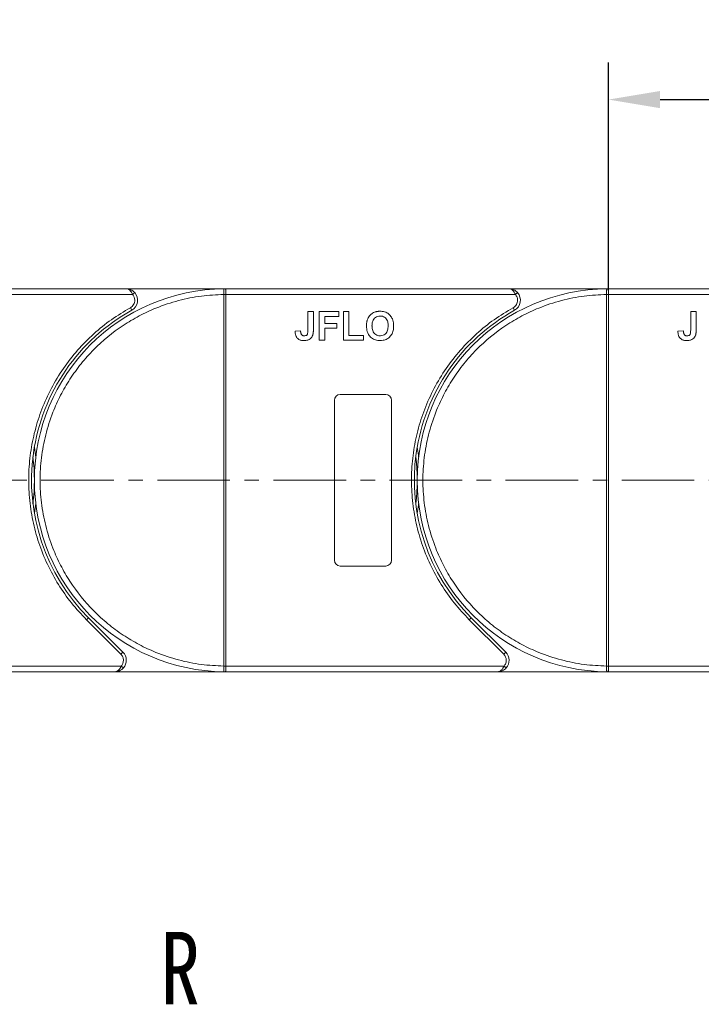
# Model space of a CAD drawing. Header units: millimetres. Extents: x 2205 to 3679, y 833 to 1866.
# Tile 19 of 86: x 2808 to 2927, y 1386 to 1559. Entities that reach past the tile are written whole.
import ezdxf

# ---------------------------------------------------------------- set-up
doc = ezdxf.new("R2010")
doc.units = ezdxf.units.MM
doc.linetypes.add('CENTERX2', pattern=[20.32, 12.7, -2.54, 2.54, -2.54])
doc.styles.get("Standard").update_dxf_attribs({"font": '仿宋_GB2312.ttf', "width": 0.8})
doc.styles.add('样式 1', font='仿宋_GB2312.ttf', dxfattribs={"width": 0.8, "height": 6})
doc.dimstyles.new('副本 ISO-45.1', dxfattribs={"dimtxt": 10, "dimasz": 9, "dimexe": 6.5, "dimexo": 0.625, "dimgap": 2.5, "dimtad": 1, "dimdsep": 46, "dimtxsty": 'Standard', "dimcen": 2.5, "dimadec": 0, "dimazin": 0, "dimtfac": 1, "dimtmove": 0, "dimatfit": 3, "dimfxl": 0, "dimarcsym": 0})

# ---------------------------------------------------------------- blocks, each defined once
blk = doc.blocks.new('*D2660')
at = {"color": 0, "lineweight": -2}
for p, q in [((2910.97, 1511.34), (2910.97, 1551.17)), ((2977.97, 1511.7), (2977.97, 1551.17)), ((2919.97, 1544.67), (2968.97, 1544.67))]:
    blk.add_line(p, q, dxfattribs=at)
at = {"color": 0, "lineweight": 9}
for points in [[(2919.97, 1546.17), (2919.97, 1543.17), (2910.97, 1544.67)], [(2968.97, 1546.17), (2968.97, 1543.17), (2977.97, 1544.67)]]:
    blk.add_solid(points, dxfattribs=at)
at = {"layer": 'Defpoints', "color": 0, "lineweight": 9}
for p in [(2977.97, 1544.67), (2910.97, 1510.72), (2977.97, 1511.07)]:
    blk.add_point(p, dxfattribs=at)
at = {"color": 0, "lineweight": 9, "insert": (2944.47, 1552.17), "char_height": 10, "attachment_point": 5}
blk.add_mtext('67', dxfattribs=at)

msp = doc.modelspace()

# ---------------------------------------------------------------- linework, layer by layer
at = {"color": 7, "linetype": 'Continuous', "lineweight": 15}
for p, q in [((2826.538, 1511.572), (2776.967, 1511.572)), ((2843.966, 1511.572), (2826.538, 1511.572)), ((2827.656, 1510.572), (2828.029, 1510.906)), ((2843.733, 1511.572), (2843.966, 1511.572)), ((2893.538, 1511.572), (2843.966, 1511.572)), ((2910.966, 1511.572), (2893.538, 1511.572)), ((2894.656, 1510.572), (2895.029, 1510.906)), ((2910.733, 1511.572), (2910.966, 1511.572)), ((2960.538, 1511.572), (2910.966, 1511.572)), ((2776.967, 1510.572), (2827.656, 1510.572)), ((2843.617, 1510.57), (2843.616, 1510.573)), ((2843.617, 1445.574), (2843.617, 1510.57)), ((2843.617, 1510.57), (2843.966, 1510.57)), ((2843.966, 1510.572), (2894.656, 1510.572)), ((2843.966, 1510.57), (2843.966, 1445.574)), ((2910.617, 1510.57), (2910.616, 1510.573)), ((2910.617, 1445.574), (2910.617, 1510.57)), ((2910.617, 1510.57), (2910.966, 1510.57)), ((2910.966, 1510.572), (2961.656, 1510.572)), ((2910.966, 1510.57), (2910.966, 1445.574)), ((2827.506, 1507.822), (2827.264, 1508.26)), ((2858.338, 1504.336), (2858.338, 1507.572)), ((2858.338, 1507.572), (2859.3, 1507.572)), ((2859.3, 1507.572), (2859.3, 1504.42)), ((2860.325, 1507.572), (2863.723, 1507.572)), ((2860.325, 1502.572), (2860.325, 1507.572)), ((2863.723, 1507.572), (2863.723, 1506.739)), ((2864.556, 1507.572), (2865.518, 1507.572)), ((2864.556, 1502.572), (2864.556, 1507.572)), ((2865.518, 1507.572), (2865.518, 1503.406)), ((2894.506, 1507.822), (2894.264, 1508.26)), ((2925.338, 1504.336), (2925.338, 1507.572)), ((2925.338, 1507.572), (2926.3, 1507.572)), ((2926.3, 1507.572), (2926.3, 1504.42)), ((2863.723, 1506.739), (2861.287, 1506.739)), ((2861.287, 1506.739), (2861.287, 1505.521)), ((2861.287, 1505.521), (2863.402, 1505.521)), ((2863.402, 1505.521), (2863.402, 1504.688)), ((2857.056, 1504.239), (2856.095, 1504.175)), ((2863.402, 1504.688), (2861.287, 1504.688)), ((2861.287, 1504.688), (2861.287, 1502.572)), ((2924.056, 1504.239), (2923.095, 1504.175)), ((2861.287, 1502.572), (2860.325, 1502.572)), ((2868.082, 1502.572), (2864.556, 1502.572)), ((2865.518, 1503.406), (2868.082, 1503.406)), ((2868.082, 1503.406), (2868.082, 1502.572)), ((2862.967, 1464.072), (2862.967, 1492.072)), ((2863.967, 1493.072), (2871.967, 1493.072)), ((2872.967, 1492.072), (2872.967, 1464.072)), ((2871.967, 1463.072), (2863.967, 1463.072)), ((2819.571, 1453.677), (2819.925, 1454.031)), ((2825.969, 1447.987), (2819.925, 1454.031)), ((2886.571, 1453.677), (2886.925, 1454.031)), ((2892.969, 1447.987), (2886.925, 1454.031)), ((2825.615, 1447.633), (2819.571, 1453.677)), ((2892.615, 1447.633), (2886.571, 1453.677)), ((2825.615, 1447.633), (2825.969, 1447.987)), ((2892.615, 1447.633), (2892.969, 1447.987)), ((2825.673, 1445.572), (2776.967, 1445.572)), ((2826.046, 1445.239), (2825.673, 1445.572)), ((2843.616, 1445.571), (2843.617, 1445.574)), ((2843.966, 1445.574), (2843.617, 1445.574)), ((2892.673, 1445.572), (2843.966, 1445.572)), ((2893.046, 1445.239), (2892.673, 1445.572)), ((2910.616, 1445.571), (2910.617, 1445.574)), ((2910.966, 1445.574), (2910.617, 1445.574)), ((2959.673, 1445.572), (2910.966, 1445.572)), ((2776.967, 1444.572), (2824.555, 1444.572)), ((2824.555, 1444.572), (2843.966, 1444.572)), ((2843.966, 1444.572), (2843.733, 1444.573)), ((2843.966, 1444.572), (2891.555, 1444.572)), ((2891.555, 1444.572), (2910.966, 1444.572)), ((2910.966, 1444.572), (2910.733, 1444.573)), ((2910.966, 1444.572), (2958.555, 1444.572))]:
    msp.add_line(p, q, dxfattribs=at)
at = {"color": 1, "linetype": 'CENTERX2', "lineweight": 13}
msp.add_line((3088.532, 1478.072), (2776.967, 1478.072), dxfattribs=at)
at = {"color": 7, "linetype": 'Continuous', "lineweight": 15, "flags": 128}
for points in [[(2810.467, 1483.882), (2810.685, 1482.439), (2810.718, 1482.173)], [(2877.467, 1483.882), (2877.685, 1482.439), (2877.718, 1482.173)], [(2810.718, 1473.972), (2810.685, 1473.706), (2810.467, 1472.263)], [(2877.718, 1473.972), (2877.685, 1473.706), (2877.467, 1472.263)]]:
    msp.add_lwpolyline(points, dxfattribs=at)
at = {"color": 7, "linetype": 'Continuous', "lineweight": 15}
for centre, radius, start, end in [((2843.966, 1478.072), 33.5, 90.40019, 269.59981), ((2826.538, 1509.572), 2, 298.95502, 41.81031), ((2843.73, 1511.276), 0.295, 36.63988, 89.46164), ((2910.966, 1478.072), 33.5, 90.40019, 269.59981), ((2893.538, 1509.572), 2, 298.95502, 41.81031), ((2910.73, 1511.276), 0.295, 36.63988, 89.46164), ((2843.704, 1480.39), 30.184, 89.50169, 90.1661), ((2910.704, 1480.39), 30.184, 89.50169, 90.1661), ((2843.966, 1478.072), 34, 118.95502, 225), ((2910.966, 1478.072), 34, 118.95502, 225), ((2863.967, 1492.072), 1, 90, 180), ((2871.967, 1492.072), 1, 0, 90), ((2776.967, 1478.072), 33.5, 352.96973, 7.03027), ((2843.966, 1478.072), 33.5, 352.96973, 7.03027), ((2863.967, 1464.072), 1, 180, 270), ((2871.967, 1464.072), 1, 270, 360), ((2824.555, 1446.572), 2, 318.18969, 45), ((2891.555, 1446.572), 2, 318.18969, 45), ((2843.704, 1475.755), 30.184, 269.8339, 270.49831), ((2910.704, 1475.755), 30.184, 269.8339, 270.49831), ((2843.73, 1444.868), 0.295, 270.53836, 323.36012), ((2910.73, 1444.868), 0.295, 270.53836, 323.36012)]:
    msp.add_arc(centre, radius, start, end, dxfattribs=at)
for points, knots in [([(2827.656, 1510.572), (2827.588, 1510.708), (2827.445, 1510.996), (2827.165, 1511.321), (2826.856, 1511.533), (2826.644, 1511.559), (2826.538, 1511.572)], [0, 0, 0, 0, 0.23435025, 0.49819532, 0.74886904, 1, 1, 1, 1]), ([(2826.538, 1511.572), (2826.808, 1511.542), (2827.226, 1511.494), (2827.725, 1511.206), (2827.934, 1510.999), (2828.029, 1510.906)], [0, 0, 0, 0, 0.4984129, 0.772928, 1, 1, 1, 1]), ([(2843.616, 1510.573), (2843.616, 1510.664), (2843.616, 1510.829), (2843.616, 1511.074), (2843.619, 1511.269), (2843.63, 1511.416), (2843.65, 1511.509), (2843.679, 1511.563), (2843.716, 1511.569), (2843.733, 1511.572)], [0, 0, 0, 0, 0.172016, 0.3127556, 0.4995985, 0.630391, 0.7580256, 0.8892284, 1, 1, 1, 1]), ([(2843.966, 1511.453), (2843.966, 1511.389), (2843.966, 1511.263), (2843.966, 1510.97), (2843.966, 1510.727), (2843.966, 1510.594), (2843.966, 1510.572)], [0, 0, 0, 0, 0.3133347, 0.6266911, 0.9400476, 1, 1, 1, 1]), ([(2894.656, 1510.572), (2894.588, 1510.708), (2894.445, 1510.996), (2894.165, 1511.321), (2893.856, 1511.533), (2893.644, 1511.559), (2893.538, 1511.572)], [0, 0, 0, 0, 0.23435025, 0.49819532, 0.74886904, 1, 1, 1, 1]), ([(2893.538, 1511.572), (2893.808, 1511.542), (2894.226, 1511.494), (2894.725, 1511.206), (2894.934, 1510.999), (2895.029, 1510.906)], [0, 0, 0, 0, 0.4984129, 0.772928, 1, 1, 1, 1]), ([(2910.616, 1510.573), (2910.616, 1510.664), (2910.616, 1510.829), (2910.616, 1511.074), (2910.619, 1511.269), (2910.63, 1511.416), (2910.65, 1511.509), (2910.679, 1511.563), (2910.716, 1511.569), (2910.733, 1511.572)], [0, 0, 0, 0, 0.172016, 0.3127556, 0.4995985, 0.630391, 0.7580256, 0.8892284, 1, 1, 1, 1]), ([(2910.966, 1511.453), (2910.966, 1511.389), (2910.966, 1511.263), (2910.966, 1510.97), (2910.966, 1510.727), (2910.966, 1510.594), (2910.966, 1510.572)], [0, 0, 0, 0, 0.3133347, 0.6266911, 0.9400476, 1, 1, 1, 1]), ([(2843.617, 1445.574), (2842.304, 1445.634), (2839.638, 1445.757), (2835.649, 1446.571), (2832.005, 1447.776), (2828.77, 1449.282), (2825.944, 1450.961), (2823.283, 1452.929), (2820.004, 1455.921), (2817.216, 1459.386), (2815.014, 1463.186), (2813.544, 1466.438), (2812.371, 1470.094), (2811.628, 1474.092), (2811.387, 1478.073), (2811.628, 1482.053), (2812.371, 1486.05), (2813.544, 1489.707), (2815.014, 1492.958), (2816.662, 1495.802), (2818.602, 1498.484), (2821.559, 1501.795), (2824.993, 1504.62), (2828.77, 1506.863), (2832.006, 1508.369), (2835.649, 1509.574), (2839.638, 1510.388), (2842.304, 1510.51), (2843.617, 1510.57)], [0, 0, 0, 0, 0.038862, 0.078912, 0.1200677, 0.1522272, 0.1843815, 0.2172151, 0.2500433, 0.3156185, 0.347778, 0.3799323, 0.4210926, 0.4611415, 0.5, 0.5388632, 0.578912, 0.6200677, 0.6522272, 0.6843815, 0.7172151, 0.7500433, 0.8156185, 0.847778, 0.8799323, 0.9210926, 0.9611404, 1, 1, 1, 1]), ([(2827.264, 1508.26), (2827.374, 1508.332), (2827.597, 1508.479), (2827.844, 1508.802), (2828.008, 1509.175), (2828.028, 1509.441), (2828.038, 1509.572)], [0, 0, 0, 0, 0.2455128, 0.5, 0.7544872, 1, 1, 1, 1]), ([(2843.966, 1510.572), (2843.966, 1510.572), (2843.966, 1510.572), (2843.966, 1510.571), (2843.966, 1510.571), (2843.966, 1510.57)], [0, 0, 0, 0, 0.38469928, 0.69234964, 1, 1, 1, 1]), ([(2910.617, 1445.574), (2909.304, 1445.634), (2906.638, 1445.757), (2902.649, 1446.571), (2899.005, 1447.776), (2895.77, 1449.282), (2892.944, 1450.961), (2890.283, 1452.929), (2887.004, 1455.921), (2884.216, 1459.386), (2882.014, 1463.186), (2880.544, 1466.438), (2879.371, 1470.094), (2878.628, 1474.092), (2878.387, 1478.073), (2878.628, 1482.053), (2879.371, 1486.05), (2880.544, 1489.707), (2882.014, 1492.958), (2883.662, 1495.802), (2885.602, 1498.484), (2888.559, 1501.795), (2891.993, 1504.62), (2895.77, 1506.863), (2899.006, 1508.369), (2902.649, 1509.574), (2906.638, 1510.388), (2909.304, 1510.51), (2910.617, 1510.57)], [0, 0, 0, 0, 0.038862, 0.078912, 0.1200677, 0.1522272, 0.1843815, 0.2172151, 0.2500433, 0.3156185, 0.347778, 0.3799323, 0.4210926, 0.4611415, 0.5, 0.5388632, 0.578912, 0.6200677, 0.6522272, 0.6843815, 0.7172151, 0.7500433, 0.8156185, 0.847778, 0.8799323, 0.9210926, 0.9611404, 1, 1, 1, 1]), ([(2894.264, 1508.26), (2894.374, 1508.332), (2894.597, 1508.479), (2894.844, 1508.802), (2895.008, 1509.175), (2895.028, 1509.441), (2895.038, 1509.572)], [0, 0, 0, 0, 0.2455128, 0.5, 0.7544872, 1, 1, 1, 1]), ([(2910.966, 1510.572), (2910.966, 1510.572), (2910.966, 1510.572), (2910.966, 1510.571), (2910.966, 1510.571), (2910.966, 1510.57)], [0, 0, 0, 0, 0.38469928, 0.69234964, 1, 1, 1, 1]), ([(2819.571, 1453.677), (2818.674, 1454.635), (2816.879, 1456.552), (2814.607, 1459.819), (2812.681, 1463.34), (2811.172, 1467.107), (2810.113, 1471.023), (2809.527, 1474.995), (2809.402, 1478.968), (2809.731, 1482.897), (2810.501, 1486.765), (2811.719, 1490.548), (2813.381, 1494.204), (2815.48, 1497.675), (2817.971, 1500.878), (2820.796, 1503.729), (2823.882, 1506.241), (2826.137, 1507.587), (2827.264, 1508.26)], [0, 0, 0, 0, 0.0616516, 0.1233073, 0.1864354, 0.25, 0.3135645, 0.3766927, 0.4383422, 0.5, 0.5616495, 0.6233073, 0.6864354, 0.75, 0.8135645, 0.8766927, 0.9383443, 1, 1, 1, 1]), ([(2868.818, 1506.313), (2868.878, 1506.433), (2868.998, 1506.673), (2869.315, 1507.064), (2869.636, 1507.317), (2869.877, 1507.427), (2869.906, 1507.44)], [0, 0, 0, 0, 0.2508959, 0.5021661, 0.9405117, 1, 1, 1, 1]), ([(2869.906, 1507.44), (2869.968, 1507.465), (2870.092, 1507.515), (2870.276, 1507.563), (2870.452, 1507.599), (2870.619, 1507.621), (2870.789, 1507.634), (2870.903, 1507.636), (2870.959, 1507.636)], [0, 0, 0, 0, 0.1854289, 0.3721896, 0.5277082, 0.6838775, 0.8416784, 1, 1, 1, 1]), ([(2870.959, 1507.636), (2871.093, 1507.632), (2871.497, 1507.618), (2872.151, 1507.424), (2872.77, 1506.937), (2873.197, 1506.229), (2873.328, 1505.578), (2873.336, 1505.165), (2873.338, 1505.065)], [0, 0, 0, 0, 0.1013981, 0.3069957, 0.5061443, 0.6852619, 0.9245571, 1, 1, 1, 1]), ([(2886.571, 1453.677), (2885.674, 1454.635), (2883.879, 1456.552), (2881.607, 1459.819), (2879.681, 1463.34), (2878.172, 1467.107), (2877.113, 1471.023), (2876.527, 1474.995), (2876.402, 1478.968), (2876.731, 1482.897), (2877.501, 1486.765), (2878.719, 1490.548), (2880.381, 1494.204), (2882.48, 1497.675), (2884.971, 1500.878), (2887.796, 1503.729), (2890.882, 1506.241), (2893.137, 1507.587), (2894.264, 1508.26)], [0, 0, 0, 0, 0.0616516, 0.1233073, 0.1864354, 0.25, 0.3135645, 0.3766927, 0.4383422, 0.5, 0.5616495, 0.6233073, 0.6864354, 0.75, 0.8135645, 0.8766927, 0.9383443, 1, 1, 1, 1]), ([(2868.595, 1505.042), (2868.595, 1505.109), (2868.596, 1505.242), (2868.611, 1505.449), (2868.635, 1505.663), (2868.677, 1505.883), (2868.734, 1506.102), (2868.79, 1506.243), (2868.818, 1506.313)], [0, 0, 0, 0, 0.1539502, 0.3081809, 0.478699, 0.6499612, 0.8242026, 1, 1, 1, 1]), ([(2869.556, 1505.075), (2869.56, 1505.209), (2869.57, 1505.546), (2869.688, 1506.024), (2869.973, 1506.439), (2870.331, 1506.694), (2870.684, 1506.793), (2870.898, 1506.801), (2870.972, 1506.803)], [0, 0, 0, 0, 0.15861661, 0.40086372, 0.57305935, 0.74548557, 0.91298519, 1, 1, 1, 1]), ([(2870.972, 1506.803), (2871.106, 1506.795), (2871.376, 1506.778), (2871.76, 1506.609), (2872.071, 1506.321), (2872.309, 1505.86), (2872.372, 1505.43), (2872.376, 1505.145), (2872.377, 1505.089)], [0, 0, 0, 0, 0.16029217, 0.32192242, 0.49076139, 0.65756923, 0.93388265, 1, 1, 1, 1]), ([(2857.639, 1502.508), (2857.505, 1502.514), (2857.201, 1502.527), (2856.75, 1502.688), (2856.391, 1503.014), (2856.136, 1503.521), (2856.111, 1503.918), (2856.095, 1504.175)], [0, 0, 0, 0, 0.1552919, 0.3531453, 0.543243, 0.704067, 1, 1, 1, 1]), ([(2857.186, 1503.617), (2857.168, 1503.654), (2857.129, 1503.729), (2857.102, 1503.843), (2857.082, 1503.948), (2857.07, 1504.044), (2857.061, 1504.141), (2857.058, 1504.206), (2857.056, 1504.239)], [0, 0, 0, 0, 0.1938055, 0.3931273, 0.5440688, 0.6954121, 0.8476129, 1, 1, 1, 1]), ([(2858.338, 1504.336), (2858.335, 1504.203), (2858.331, 1503.972), (2858.282, 1503.693), (2858.191, 1503.514), (2858.073, 1503.417), (2857.907, 1503.352), (2857.78, 1503.345), (2857.701, 1503.342)], [0, 0, 0, 0, 0.2920273, 0.5048541, 0.6139046, 0.723685, 0.8298165, 1, 1, 1, 1]), ([(2859.3, 1504.42), (2859.299, 1504.354), (2859.298, 1504.22), (2859.289, 1504.041), (2859.275, 1503.882), (2859.255, 1503.744), (2859.232, 1503.605), (2859.204, 1503.515), (2859.191, 1503.47)], [0, 0, 0, 0, 0.2082698, 0.416707, 0.5614806, 0.7065734, 0.8528245, 1, 1, 1, 1]), ([(2870.974, 1502.508), (2870.84, 1502.513), (2870.436, 1502.526), (2869.776, 1502.717), (2869.155, 1503.206), (2868.729, 1503.916), (2868.604, 1504.553), (2868.596, 1504.954), (2868.595, 1505.042)], [0, 0, 0, 0, 0.1021706, 0.3092201, 0.51365, 0.6922749, 0.9324126, 1, 1, 1, 1]), ([(2870.972, 1503.342), (2870.837, 1503.351), (2870.567, 1503.369), (2870.186, 1503.551), (2869.863, 1503.851), (2869.614, 1504.344), (2869.56, 1504.776), (2869.557, 1505.047), (2869.556, 1505.075)], [0, 0, 0, 0, 0.1597099, 0.3204292, 0.4910735, 0.6770503, 0.9662903, 1, 1, 1, 1]), ([(2872.377, 1505.089), (2872.373, 1504.956), (2872.361, 1504.581), (2872.221, 1504.058), (2871.874, 1503.638), (2871.497, 1503.408), (2871.178, 1503.347), (2871.004, 1503.342), (2870.972, 1503.342)], [0, 0, 0, 0, 0.1585903, 0.4472388, 0.6203806, 0.7935748, 0.9612953, 1, 1, 1, 1]), ([(2873.338, 1505.065), (2873.335, 1504.932), (2873.324, 1504.53), (2873.182, 1503.89), (2872.791, 1503.228), (2872.217, 1502.761), (2871.577, 1502.536), (2871.156, 1502.517), (2870.974, 1502.508)], [0, 0, 0, 0, 0.1018882, 0.3073435, 0.4929627, 0.6786474, 0.8607914, 1, 1, 1, 1]), ([(2924.639, 1502.508), (2924.505, 1502.514), (2924.201, 1502.527), (2923.75, 1502.688), (2923.391, 1503.014), (2923.136, 1503.521), (2923.111, 1503.918), (2923.095, 1504.175)], [0, 0, 0, 0, 0.1552919, 0.3531453, 0.543243, 0.704067, 1, 1, 1, 1]), ([(2924.186, 1503.617), (2924.168, 1503.654), (2924.129, 1503.729), (2924.102, 1503.843), (2924.082, 1503.948), (2924.07, 1504.044), (2924.061, 1504.141), (2924.058, 1504.206), (2924.056, 1504.239)], [0, 0, 0, 0, 0.1938055, 0.3931273, 0.5440688, 0.6954121, 0.8476129, 1, 1, 1, 1]), ([(2925.338, 1504.336), (2925.335, 1504.203), (2925.331, 1503.972), (2925.282, 1503.693), (2925.191, 1503.514), (2925.073, 1503.417), (2924.907, 1503.352), (2924.78, 1503.345), (2924.701, 1503.342)], [0, 0, 0, 0, 0.2920273, 0.5048541, 0.6139046, 0.723685, 0.8298165, 1, 1, 1, 1]), ([(2926.3, 1504.42), (2926.299, 1504.354), (2926.298, 1504.22), (2926.289, 1504.041), (2926.275, 1503.882), (2926.255, 1503.744), (2926.232, 1503.605), (2926.204, 1503.515), (2926.191, 1503.47)], [0, 0, 0, 0, 0.2082698, 0.416707, 0.5614806, 0.7065734, 0.8528245, 1, 1, 1, 1]), ([(2857.701, 1503.342), (2857.66, 1503.343), (2857.576, 1503.346), (2857.465, 1503.378), (2857.372, 1503.423), (2857.3, 1503.478), (2857.236, 1503.543), (2857.203, 1503.592), (2857.186, 1503.617)], [0, 0, 0, 0, 0.202387, 0.4109073, 0.5578292, 0.7094718, 0.8532239, 1, 1, 1, 1]), ([(2859.191, 1503.47), (2859.137, 1503.345), (2859.029, 1503.096), (2858.725, 1502.794), (2858.26, 1502.545), (2857.873, 1502.522), (2857.639, 1502.508)], [0, 0, 0, 0, 0.2064605, 0.4135145, 0.6452106, 1, 1, 1, 1]), ([(2924.701, 1503.342), (2924.66, 1503.343), (2924.576, 1503.346), (2924.465, 1503.378), (2924.372, 1503.423), (2924.3, 1503.478), (2924.236, 1503.543), (2924.203, 1503.592), (2924.186, 1503.617)], [0, 0, 0, 0, 0.202387, 0.4109073, 0.5578292, 0.7094718, 0.8532239, 1, 1, 1, 1]), ([(2926.191, 1503.47), (2926.137, 1503.345), (2926.029, 1503.096), (2925.725, 1502.794), (2925.26, 1502.545), (2924.873, 1502.522), (2924.639, 1502.508)], [0, 0, 0, 0, 0.2064605, 0.4135145, 0.6452106, 1, 1, 1, 1]), ([(2824.555, 1444.572), (2824.661, 1444.585), (2824.873, 1444.611), (2825.182, 1444.823), (2825.461, 1445.149), (2825.605, 1445.437), (2825.673, 1445.572)], [0, 0, 0, 0, 0.2515188, 0.5017844, 0.7656323, 1, 1, 1, 1]), ([(2826.046, 1445.239), (2825.951, 1445.145), (2825.741, 1444.938), (2825.243, 1444.651), (2824.824, 1444.603), (2824.555, 1444.572)], [0, 0, 0, 0, 0.2270634, 0.50158693, 1, 1, 1, 1]), ([(2843.733, 1444.573), (2843.716, 1444.576), (2843.678, 1444.582), (2843.649, 1444.636), (2843.63, 1444.729), (2843.619, 1444.876), (2843.616, 1445.072), (2843.616, 1445.316), (2843.616, 1445.481), (2843.616, 1445.571)], [0, 0, 0, 0, 0.1119973, 0.2448439, 0.3691679, 0.5008987, 0.6875333, 0.8281382, 1, 1, 1, 1]), ([(2843.966, 1445.572), (2843.966, 1445.46), (2843.966, 1445.235), (2843.967, 1444.936), (2843.966, 1444.768), (2843.966, 1444.703), (2843.966, 1444.692)], [0, 0, 0, 0, 0.3133566, 0.6267132, 0.9400698, 1, 1, 1, 1]), ([(2843.966, 1445.574), (2843.966, 1445.574), (2843.966, 1445.574), (2843.966, 1445.573), (2843.966, 1445.573), (2843.966, 1445.572)], [0, 0, 0, 0, 0.3846661, 0.6923333, 1, 1, 1, 1]), ([(2891.555, 1444.572), (2891.661, 1444.585), (2891.873, 1444.611), (2892.182, 1444.823), (2892.461, 1445.149), (2892.605, 1445.437), (2892.673, 1445.572)], [0, 0, 0, 0, 0.2515188, 0.5017844, 0.7656323, 1, 1, 1, 1]), ([(2893.046, 1445.239), (2892.951, 1445.145), (2892.741, 1444.938), (2892.243, 1444.651), (2891.824, 1444.603), (2891.555, 1444.572)], [0, 0, 0, 0, 0.2270634, 0.5015869, 1, 1, 1, 1]), ([(2910.733, 1444.573), (2910.716, 1444.576), (2910.678, 1444.582), (2910.649, 1444.636), (2910.63, 1444.729), (2910.619, 1444.876), (2910.616, 1445.072), (2910.616, 1445.316), (2910.616, 1445.481), (2910.616, 1445.571)], [0, 0, 0, 0, 0.1119973, 0.2448439, 0.3691679, 0.5008987, 0.6875333, 0.8281382, 1, 1, 1, 1]), ([(2910.966, 1445.572), (2910.966, 1445.46), (2910.966, 1445.235), (2910.967, 1444.936), (2910.966, 1444.768), (2910.966, 1444.703), (2910.966, 1444.692)], [0, 0, 0, 0, 0.3133566, 0.6267132, 0.9400698, 1, 1, 1, 1]), ([(2910.966, 1445.574), (2910.966, 1445.574), (2910.966, 1445.574), (2910.966, 1445.573), (2910.966, 1445.573), (2910.966, 1445.572)], [0, 0, 0, 0, 0.3846661, 0.6923333, 1, 1, 1, 1])]:
    msp.add_open_spline(points, degree=3, knots=knots, dxfattribs=at)
for points in [[(2843.966, 1511.572), (2843.966, 1511.567), (2843.966, 1511.557), (2843.966, 1511.487), (2843.966, 1511.453)], [(2910.966, 1511.572), (2910.966, 1511.567), (2910.966, 1511.557), (2910.966, 1511.487), (2910.966, 1511.453)], [(2828.038, 1509.572), (2828.021, 1509.757), (2827.985, 1510.125), (2827.766, 1510.423), (2827.656, 1510.572)], [(2895.038, 1509.572), (2895.021, 1509.757), (2894.985, 1510.125), (2894.766, 1510.423), (2894.656, 1510.572)], [(2826.055, 1446.572), (2826.034, 1446.771), (2825.993, 1447.168), (2825.741, 1447.478), (2825.615, 1447.633)], [(2893.055, 1446.572), (2893.034, 1446.771), (2892.993, 1447.168), (2892.741, 1447.478), (2892.615, 1447.633)], [(2825.673, 1445.572), (2825.783, 1445.721), (2826.002, 1446.02), (2826.037, 1446.388), (2826.055, 1446.572)], [(2892.673, 1445.572), (2892.783, 1445.721), (2893.002, 1446.02), (2893.037, 1446.388), (2893.055, 1446.572)], [(2843.966, 1444.692), (2843.966, 1444.657), (2843.966, 1444.588), (2843.966, 1444.578), (2843.966, 1444.572)], [(2910.966, 1444.692), (2910.966, 1444.657), (2910.966, 1444.588), (2910.966, 1444.578), (2910.966, 1444.572)]]:
    msp.add_open_spline(points, degree=3, dxfattribs=at)

# ---------------------------------------------------------------- texts
at = {"color": 5, "lineweight": 9, "ltscale": 10, "insert": (2839.442, 1399.069), "char_height": 12.675, "attachment_point": 3, "style": '样式 1'}
msp.add_mtext_dynamic_manual_height_columns('R', width=7.42965, gutter_width=12.5, heights=[3.963], dxfattribs=at)

# ---------------------------------------------------------------- dimensions: what is measured, and where the dimension line sits
at = {"color": 5, "lineweight": 9}
dim = msp.add_linear_dim(base=(2977.967, 1544.672), p1=(2910.966, 1510.718), p2=(2977.967, 1511.072), dimstyle='副本 ISO-45.1', dxfattribs=at)
dim.commit()
dim.dimension.update_dxf_attribs({"geometry": '*D2660', "text_midpoint": (2944.467, 1552.172)})

doc.saveas('drawing.dxf')
